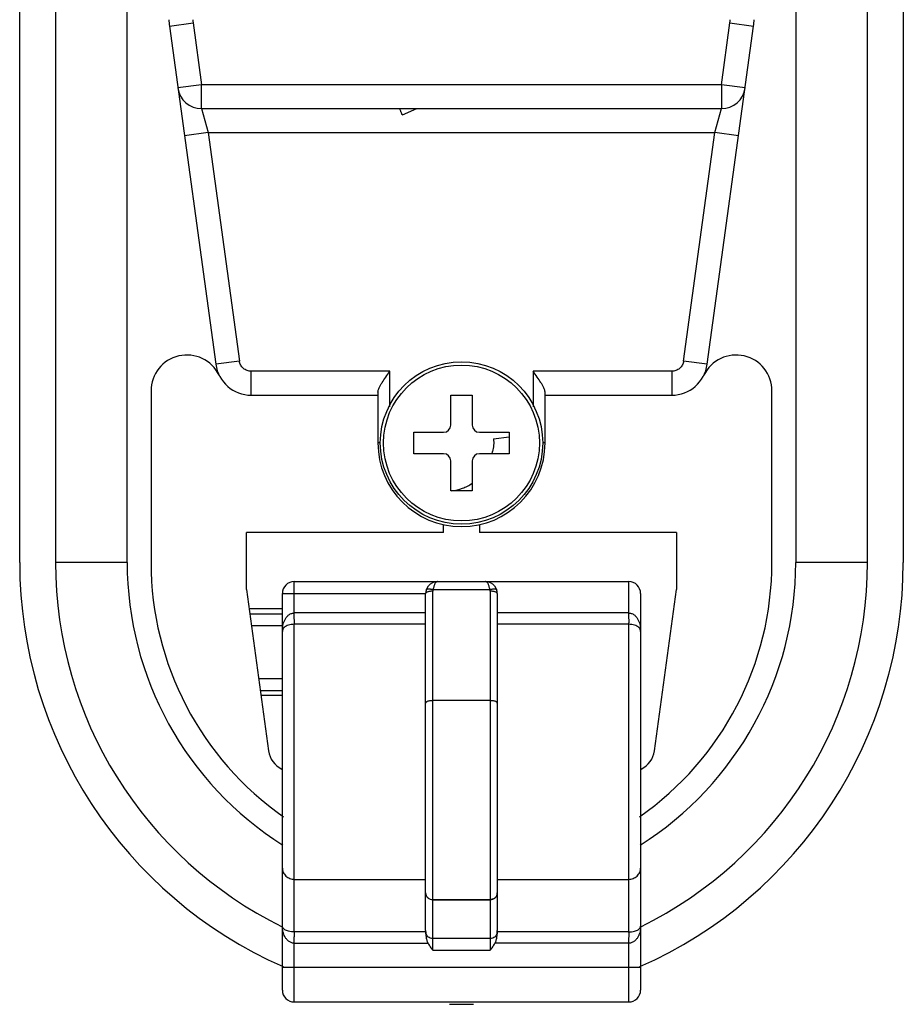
# Model space of a CAD drawing. Header units: millimetres. Extents: x 53 to 131, y 17 to 239.
# Tile 1 of 6: x 53 to 90, y 17 to 58. Entities that reach past the tile are written whole.
import ezdxf

# ---------------------------------------------------------------- set-up
doc = ezdxf.new("R2010")
doc.units = ezdxf.units.MM
doc.header["$LTSCALE"] = 16.732277
doc.layers.get('0').update_dxf_attribs({"linetype": 'CONTINUOUS'})

msp = doc.modelspace()

# ---------------------------------------------------------------- linework, layer by layer
at = {"color": 7}
for p, q in [((52.832, 35.623), (52.832, 220.123)), ((54.332, 220.123), (54.332, 35.623)), ((57.332, 35.623), (57.332, 220.123)), ((85.332, 220.123), (85.332, 35.623)), ((88.332, 35.623), (88.332, 220.123)), ((89.832, 220.123), (89.832, 35.623)), ((59.101, 58.073), (60.092, 58.209)), ((60.092, 58.209), (60.446, 55.623)), ((82.219, 55.623), (82.573, 58.209)), ((82.573, 58.209), (83.564, 58.073)), ((59.101, 58.073), (61.042, 43.919)), ((81.623, 43.919), (83.564, 58.073)), ((60.446, 55.623), (59.456, 55.487)), ((82.219, 55.623), (60.446, 55.623)), ((60.446, 54.623), (60.446, 55.623)), ((83.209, 55.487), (82.219, 55.623)), ((82.219, 55.623), (82.219, 54.623)), ((60.446, 54.623), (82.219, 54.623)), ((60.446, 54.623), (60.721, 53.623)), ((68.858, 54.364), (69.46, 54.623)), ((81.944, 53.623), (82.218, 54.623)), ((60.721, 53.623), (59.73, 53.487)), ((60.721, 53.623), (81.944, 53.623)), ((60.721, 53.623), (62.033, 44.055)), ((80.632, 44.055), (81.944, 53.623)), ((82.935, 53.487), (81.944, 53.623)), ((62.033, 44.055), (61.042, 43.919)), ((81.623, 43.919), (80.632, 44.055)), ((68.332, 43.623), (62.529, 43.623)), ((62.529, 42.623), (62.529, 43.623)), ((68.332, 42.132), (68.332, 43.623)), ((80.136, 43.623), (74.332, 43.623)), ((74.332, 43.623), (74.332, 42.132)), ((80.136, 43.623), (80.136, 42.623)), ((58.332, 42.807), (58.332, 35.623)), ((62.529, 42.623), (67.832, 42.623)), ((67.832, 42.757), (67.832, 40.623)), ((70.882, 42.623), (71.782, 42.623)), ((70.882, 41.373), (70.882, 42.623)), ((71.782, 42.623), (71.782, 41.373)), ((74.832, 40.623), (74.832, 42.757)), ((74.832, 42.623), (80.136, 42.623)), ((84.332, 35.623), (84.332, 42.807)), ((69.332, 41.073), (70.582, 41.073)), ((69.332, 40.173), (69.332, 41.073)), ((72.082, 41.073), (73.332, 41.073)), ((72.671, 40.797), (73.332, 40.884)), ((73.332, 41.073), (73.332, 40.173)), ((67.932, 40.623), (67.832, 40.623)), ((74.832, 40.623), (74.732, 40.623)), ((70.582, 40.173), (69.332, 40.173)), ((73.332, 40.173), (72.082, 40.173)), ((70.882, 38.623), (70.882, 39.873)), ((71.782, 39.873), (71.782, 38.623)), ((71.782, 38.623), (70.882, 38.623)), ((70.582, 36.87), (70.582, 37.204)), ((72.082, 37.204), (72.082, 36.87)), ((70.582, 36.87), (62.332, 36.87)), ((62.332, 34.486), (62.332, 36.87)), ((80.332, 36.87), (72.082, 36.87)), ((80.332, 36.87), (80.332, 34.486)), ((57.332, 35.623), (54.332, 35.623)), ((88.332, 35.623), (85.332, 35.623)), ((64.332, 34.82), (78.332, 34.82)), ((64.332, 34.32), (64.332, 34.82)), ((69.86, 34.484), (69.945, 34.636)), ((72.719, 34.637), (72.805, 34.484)), ((78.332, 34.82), (78.332, 33.507)), ((62.332, 34.486), (63.253, 27.734)), ((63.832, 34.32), (69.832, 34.32)), ((63.832, 17.72), (63.832, 34.32)), ((64.332, 33.507), (64.332, 34.32)), ((69.832, 20.217), (69.832, 34.32)), ((70.132, 19.387), (70.132, 34.418)), ((70.144, 34.484), (72.521, 34.484)), ((72.532, 34.418), (72.532, 19.387)), ((72.832, 34.32), (72.832, 20.217)), ((78.832, 34.32), (78.832, 17.72)), ((79.412, 27.734), (80.332, 34.486)), ((63.832, 33.675), (62.443, 33.675)), ((62.47, 33.475), (63.832, 33.475)), ((69.832, 33.507), (64.332, 33.507)), ((78.332, 33.507), (72.832, 33.507)), ((64.332, 20.152), (64.332, 33.033)), ((69.832, 33.033), (64.332, 33.033)), ((78.332, 33.033), (72.832, 33.033)), ((78.332, 33.033), (78.332, 20.152)), ((63.832, 32.97), (62.539, 32.97)), ((62.839, 30.77), (63.832, 30.77)), ((62.908, 30.264), (63.832, 30.264)), ((62.936, 30.064), (63.832, 30.064)), ((72.532, 29.836), (70.132, 29.836)), ((64.332, 22.355), (69.832, 22.355)), ((72.832, 22.355), (78.332, 22.355)), ((70.132, 21.507), (72.532, 21.507)), ((70.132, 21.499), (72.532, 21.499)), ((69.833, 20.152), (64.332, 20.152)), ((72.532, 19.873), (70.132, 19.873)), ((78.332, 20.152), (72.832, 20.152)), ((64.332, 19.679), (64.329, 19.679)), ((64.332, 19.679), (69.93, 19.679)), ((64.332, 17.22), (64.332, 19.679)), ((70.132, 19.387), (72.532, 19.387)), ((78.336, 19.679), (72.735, 19.679)), ((78.332, 19.679), (78.332, 17.22)), ((78.832, 18.67), (63.832, 18.67)), ((64.332, 17.22), (78.332, 17.22))]:
    msp.add_line(p, q, dxfattribs=at)
for radius in [3.4, 3.264]:
    msp.add_circle((71.332, 40.623), radius, dxfattribs=at)
for centre, radius, start, end in [((61.082, 58.345), 2, 180, 187.8102), ((61.082, 58.345), 1, 180, 187.8103), ((81.582, 58.345), 1, 352.1898, 360), ((81.582, 58.345), 2, 352.1898, 360), ((60.446, 55.623), 1, 187.8103, 270.0001), ((82.219, 55.623), 1, 270, 352.1898), ((59.832, 42.807), 1.5, 26.0146, 180), ((82.832, 42.807), 1.5, 0, 153.9854), ((62.529, 44.123), 1.5, 187.8102, 270), ((80.136, 44.123), 1.5, 270, 352.1898), ((70.582, 41.373), 0.3, 270, 360), ((72.082, 41.373), 0.3, 180, 270), ((71.332, 40.623), 3.5, 180, 360), ((70.582, 39.873), 0.3, 0, 90), ((72.082, 39.873), 0.3, 90, 180), ((71.317, 40.625), 1.365, 340.652, 343.1813), ((71.31, 40.627), 1.372, 343.1802, 344.7154), ((71.332, 35.623), 18.5, 180, 246.1777), ((71.332, 35.623), 17, 180, 243.8009), ((71.332, 35.623), 14, 180, 237.6872), ((71.332, 35.623), 13, 180, 235.0327), ((71.332, 35.623), 13, 304.9995, 360), ((71.332, 35.623), 18.5, 293.8213, 360), ((71.332, 35.623), 14, 302.2962, 360), ((71.332, 35.623), 17, 296.2028, 360), ((64.332, 34.32), 0.5, 90, 180), ((70.332, 34.32), 0.5, 90, 140.7158), ((72.332, 34.32), 0.5, 39.3254, 90), ((78.332, 34.32), 0.5, 360, 90), ((70.332, 34.32), 0.5, 160.861, 180), ((72.332, 34.32), 0.5, 360, 19.139), ((64.244, 27.87), 1, 187.7652, 244.1885), ((78.421, 27.87), 1, 295.8115, 352.2348), ((70.729, 20.167), 0.896, 180.9612, 181.484), ((71.938, 20.167), 0.894, 358.5152, 359.0395), ((64.332, 17.72), 0.5, 180, 270), ((78.332, 17.72), 0.5, 270, 360), ((71.332, 35.623), 18.5, 268.4609, 271.5468)]:
    msp.add_arc(centre, radius, start, end, dxfattribs=at)
for centre, start_param, end_param in [((70.132, 20.217), -4.712389, -4.652313), ((72.532, 20.217), -1.630872, -1.570796)]:
    msp.add_ellipse(centre, major_axis=(0, 1.076), ratio=0.278922, start_param=start_param, end_param=end_param, dxfattribs=at)
for points, knots in [([(68.858, 54.364), (68.858, 54.364), (68.857, 54.364), (68.856, 54.365), (68.854, 54.369), (68.851, 54.374), (68.848, 54.382), (68.843, 54.391), (68.837, 54.403), (68.831, 54.417), (68.82, 54.439), (68.805, 54.472), (68.786, 54.516), (68.763, 54.566), (68.748, 54.602), (68.74, 54.62)], [0, 0, 0, 0, 0.001482, 0.00489, 0.018021, 0.03966, 0.069777, 0.108222, 0.15478, 0.209235, 0.271357, 0.417287, 0.589673, 0.785193, 1, 1, 1, 1]), ([(62.529, 43.623), (62.469, 43.623), (62.349, 43.644), (62.193, 43.738), (62.078, 43.88), (62.041, 43.996), (62.033, 44.055)], [0, 0, 0, 0, 0.249976, 0.499993, 0.750014, 1, 1, 1, 1]), ([(80.632, 44.055), (80.624, 43.996), (80.587, 43.88), (80.472, 43.738), (80.316, 43.644), (80.196, 43.623), (80.136, 43.623)], [0, 0, 0, 0, 0.249976, 0.499993, 0.750014, 1, 1, 1, 1]), ([(67.832, 42.757), (67.832, 42.785), (67.847, 42.847), (67.887, 42.94), (67.943, 43.044), (68.035, 43.194), (68.166, 43.388), (68.276, 43.543), (68.332, 43.623)], [0, 0, 0, 0, 0.082939, 0.185564, 0.303481, 0.432301, 0.709906, 1, 1, 1, 1]), ([(74.832, 42.757), (74.832, 42.785), (74.818, 42.847), (74.778, 42.94), (74.722, 43.044), (74.63, 43.194), (74.499, 43.388), (74.389, 43.543), (74.332, 43.623)], [0, 0, 0, 0, 0.08298, 0.185595, 0.303504, 0.432318, 0.709913, 1, 1, 1, 1]), ([(72.671, 40.797), (72.683, 40.709), (72.688, 40.529), (72.657, 40.352), (72.634, 40.265)], [0, 0, 0, 0, 0.499958, 1, 1, 1, 1]), ([(70.918, 38.623), (71.072, 38.639), (71.377, 38.708), (71.656, 38.851), (71.782, 38.94)], [0, 0, 0, 0, 0.500104, 1, 1, 1, 1]), ([(70.332, 34.82), (70.322, 34.82), (70.3, 34.816), (70.27, 34.798), (70.242, 34.769), (70.217, 34.729), (70.195, 34.68), (70.176, 34.621), (70.159, 34.555), (70.149, 34.508), (70.144, 34.484)], [0, 0, 0, 0, 0.076765, 0.159423, 0.255345, 0.368551, 0.500421, 0.650893, 0.818606, 1, 1, 1, 1]), ([(72.521, 34.484), (72.516, 34.508), (72.506, 34.555), (72.489, 34.621), (72.47, 34.68), (72.448, 34.729), (72.423, 34.769), (72.395, 34.798), (72.365, 34.816), (72.343, 34.82), (72.332, 34.82)], [0, 0, 0, 0, 0.181391, 0.349109, 0.499591, 0.631458, 0.744639, 0.840523, 0.923172, 1, 1, 1, 1]), ([(70.132, 34.418), (70.113, 34.418), (70.075, 34.417), (70.019, 34.412), (69.967, 34.403), (69.922, 34.391), (69.885, 34.377), (69.857, 34.36), (69.838, 34.342), (69.832, 34.327), (69.832, 34.32)], [0, 0, 0, 0, 0.175808, 0.345941, 0.50415, 0.645597, 0.766374, 0.864135, 0.939767, 1, 1, 1, 1]), ([(69.86, 34.484), (69.862, 34.489), (69.87, 34.5), (69.891, 34.511), (69.919, 34.517), (69.955, 34.518), (69.996, 34.516), (70.043, 34.509), (70.092, 34.499), (70.126, 34.489), (70.144, 34.484)], [0, 0, 0, 0, 0.058643, 0.132556, 0.22852, 0.347566, 0.487952, 0.646472, 0.819024, 1, 1, 1, 1]), ([(72.521, 34.484), (72.539, 34.489), (72.572, 34.499), (72.622, 34.509), (72.669, 34.516), (72.71, 34.518), (72.746, 34.517), (72.774, 34.511), (72.795, 34.5), (72.803, 34.489), (72.805, 34.484)], [0, 0, 0, 0, 0.18097, 0.353514, 0.512031, 0.652417, 0.77146, 0.86742, 0.941337, 1, 1, 1, 1]), ([(72.832, 34.32), (72.832, 34.327), (72.827, 34.342), (72.808, 34.36), (72.78, 34.377), (72.743, 34.391), (72.697, 34.403), (72.646, 34.412), (72.59, 34.417), (72.552, 34.418), (72.532, 34.418)], [0, 0, 0, 0, 0.060232, 0.135865, 0.233627, 0.354404, 0.495852, 0.654061, 0.824194, 1, 1, 1, 1]), ([(63.832, 32.734), (63.832, 32.815), (63.846, 32.978), (63.908, 33.175), (63.98, 33.3), (64.033, 33.366), (64.079, 33.411), (64.133, 33.451), (64.194, 33.481), (64.261, 33.502), (64.309, 33.507), (64.332, 33.507)], [0, 0, 0, 0, 0.239721, 0.479589, 0.602278, 0.664703, 0.728351, 0.793518, 0.860612, 0.929751, 1, 1, 1, 1]), ([(64.332, 33.033), (64.333, 33.056), (64.333, 33.097), (64.333, 33.158), (64.333, 33.217), (64.332, 33.283), (64.331, 33.355), (64.331, 33.43), (64.332, 33.481), (64.332, 33.507)], [0, 0, 0, 0, 0.150603, 0.257991, 0.383476, 0.523954, 0.676028, 0.836111, 1, 1, 1, 1]), ([(78.332, 33.507), (78.332, 33.481), (78.332, 33.43), (78.331, 33.355), (78.332, 33.283), (78.333, 33.2), (78.333, 33.117), (78.332, 33.056), (78.332, 33.033)], [0, 0, 0, 0, 0.163888, 0.323965, 0.476044, 0.616523, 0.849401, 1, 1, 1, 1]), ([(78.332, 33.507), (78.356, 33.507), (78.404, 33.502), (78.471, 33.481), (78.532, 33.451), (78.603, 33.399), (78.674, 33.319), (78.756, 33.175), (78.819, 32.978), (78.832, 32.815), (78.832, 32.734)], [0, 0, 0, 0, 0.070261, 0.139417, 0.206525, 0.271707, 0.397569, 0.520301, 0.76022, 1, 1, 1, 1]), ([(64.332, 33.033), (64.287, 33.033), (64.203, 33.027), (64.089, 33.002), (63.999, 32.966), (63.932, 32.925), (63.885, 32.88), (63.853, 32.833), (63.836, 32.784), (63.832, 32.751), (63.832, 32.734)], [0, 0, 0, 0, 0.212238, 0.394738, 0.542048, 0.660761, 0.75981, 0.845737, 0.924058, 1, 1, 1, 1]), ([(78.832, 32.734), (78.832, 32.751), (78.829, 32.784), (78.812, 32.833), (78.78, 32.88), (78.733, 32.925), (78.666, 32.966), (78.576, 33.002), (78.462, 33.027), (78.378, 33.033), (78.332, 33.033)], [0, 0, 0, 0, 0.075946, 0.154267, 0.240197, 0.339235, 0.457944, 0.605256, 0.787777, 1, 1, 1, 1]), ([(70.132, 29.836), (70.113, 29.836), (70.075, 29.835), (70.019, 29.829), (69.967, 29.82), (69.922, 29.809), (69.885, 29.794), (69.857, 29.778), (69.838, 29.759), (69.832, 29.744), (69.832, 29.737)], [0, 0, 0, 0, 0.175787, 0.345899, 0.504086, 0.645516, 0.766284, 0.864051, 0.939711, 1, 1, 1, 1]), ([(72.832, 29.737), (72.832, 29.744), (72.827, 29.759), (72.808, 29.778), (72.78, 29.794), (72.743, 29.809), (72.697, 29.82), (72.646, 29.829), (72.59, 29.835), (72.552, 29.836), (72.532, 29.836)], [0, 0, 0, 0, 0.060289, 0.135949, 0.233716, 0.354484, 0.495914, 0.654101, 0.824213, 1, 1, 1, 1]), ([(63.832, 22.829), (63.832, 22.767), (63.859, 22.641), (63.971, 22.484), (64.137, 22.38), (64.268, 22.355), (64.332, 22.355)], [0, 0, 0, 0, 0.243765, 0.491202, 0.743792, 1, 1, 1, 1]), ([(78.332, 22.355), (78.397, 22.355), (78.528, 22.38), (78.694, 22.484), (78.806, 22.641), (78.832, 22.767), (78.832, 22.829)], [0, 0, 0, 0, 0.256208, 0.508798, 0.756235, 1, 1, 1, 1]), ([(69.832, 21.791), (69.832, 21.754), (69.848, 21.678), (69.916, 21.584), (70.015, 21.521), (70.094, 21.507), (70.132, 21.507)], [0, 0, 0, 0, 0.243693, 0.491087, 0.743697, 1, 1, 1, 1]), ([(69.832, 21.791), (69.832, 21.753), (69.848, 21.676), (69.915, 21.579), (70.015, 21.514), (70.094, 21.499), (70.132, 21.499)], [0, 0, 0, 0, 0.246943, 0.495649, 0.746922, 1, 1, 1, 1]), ([(72.832, 21.792), (72.833, 21.755), (72.817, 21.679), (72.749, 21.584), (72.675, 21.537), (72.62, 21.519), (72.582, 21.509), (72.552, 21.507), (72.532, 21.507)], [0, 0, 0, 0, 0.243549, 0.490668, 0.743006, 0.807093, 0.871439, 1, 1, 1, 1]), ([(72.532, 21.499), (72.571, 21.499), (72.65, 21.514), (72.75, 21.579), (72.817, 21.676), (72.833, 21.753), (72.832, 21.791)], [0, 0, 0, 0, 0.253272, 0.504597, 0.753224, 1, 1, 1, 1]), ([(64.332, 20.152), (64.25, 20.153), (64.137, 20.165), (64.007, 20.209), (63.94, 20.243), (63.891, 20.279), (63.857, 20.317), (63.837, 20.356), (63.832, 20.384), (63.832, 20.397)], [0, 0, 0, 0, 0.409978, 0.561822, 0.683662, 0.78262, 0.864596, 0.935386, 1, 1, 1, 1]), ([(64.329, 19.679), (64.284, 19.679), (64.217, 19.693), (64.137, 19.732), (64.069, 19.781), (63.998, 19.855), (63.934, 19.956), (63.888, 20.063), (63.845, 20.208), (63.832, 20.322), (63.832, 20.397)], [0, 0, 0, 0, 0.14073, 0.208889, 0.275116, 0.402718, 0.526349, 0.647027, 0.765524, 1, 1, 1, 1]), ([(78.332, 20.152), (78.415, 20.153), (78.528, 20.165), (78.658, 20.209), (78.725, 20.243), (78.774, 20.28), (78.808, 20.318), (78.828, 20.357), (78.832, 20.384), (78.832, 20.397)], [0, 0, 0, 0, 0.410187, 0.562233, 0.683862, 0.783079, 0.865256, 0.935776, 1, 1, 1, 1]), ([(78.832, 20.397), (78.832, 20.322), (78.82, 20.208), (78.783, 20.081), (78.754, 20.01), (78.721, 19.94), (78.668, 19.855), (78.597, 19.781), (78.528, 19.732), (78.469, 19.703), (78.405, 19.684), (78.359, 19.679), (78.336, 19.679)], [0, 0, 0, 0, 0.234325, 0.352744, 0.412709, 0.47341, 0.596957, 0.724472, 0.790649, 0.858753, 0.928826, 1, 1, 1, 1]), ([(64.332, 19.679), (64.332, 19.704), (64.331, 19.756), (64.331, 19.831), (64.332, 19.902), (64.333, 19.968), (64.333, 20.027), (64.333, 20.088), (64.333, 20.129), (64.332, 20.152)], [0, 0, 0, 0, 0.163547, 0.323321, 0.475163, 0.615514, 0.741004, 0.848553, 1, 1, 1, 1]), ([(69.833, 20.144), (69.835, 20.081), (69.843, 19.972), (69.872, 19.815), (69.905, 19.723), (69.93, 19.679)], [0, 0, 0, 0, 0.395555, 0.684892, 1, 1, 1, 1]), ([(70.132, 19.873), (70.095, 19.873), (70.02, 19.886), (69.923, 19.946), (69.855, 20.035), (69.836, 20.108), (69.833, 20.144)], [0, 0, 0, 0, 0.253123, 0.504447, 0.753204, 1, 1, 1, 1]), ([(72.832, 20.144), (72.829, 20.108), (72.81, 20.035), (72.742, 19.946), (72.645, 19.886), (72.57, 19.873), (72.532, 19.873)], [0, 0, 0, 0, 0.246796, 0.495553, 0.746877, 1, 1, 1, 1]), ([(72.735, 19.679), (72.76, 19.723), (72.793, 19.815), (72.822, 19.972), (72.83, 20.081), (72.832, 20.144)], [0, 0, 0, 0, 0.315095, 0.604408, 1, 1, 1, 1]), ([(78.332, 20.152), (78.332, 20.129), (78.333, 20.088), (78.333, 20.027), (78.333, 19.968), (78.332, 19.902), (78.331, 19.831), (78.331, 19.756), (78.332, 19.704), (78.332, 19.679)], [0, 0, 0, 0, 0.151446, 0.258999, 0.384491, 0.524844, 0.67669, 0.836456, 1, 1, 1, 1]), ([(69.93, 19.679), (69.958, 19.627), (70.024, 19.527), (70.096, 19.433), (70.132, 19.387)], [0, 0, 0, 0, 0.499925, 1, 1, 1, 1]), ([(72.532, 19.387), (72.569, 19.433), (72.641, 19.527), (72.707, 19.627), (72.735, 19.679)], [0, 0, 0, 0, 0.500075, 1, 1, 1, 1])]:
    msp.add_open_spline(points, degree=3, knots=knots, dxfattribs=at)
for points in [[(70.144, 34.484), (70.136, 34.463), (70.132, 34.441), (70.132, 34.418)], [(72.532, 34.418), (72.533, 34.441), (72.529, 34.463), (72.521, 34.484)]]:
    msp.add_open_spline(points, degree=3, dxfattribs=at)

doc.saveas('drawing.dxf')
